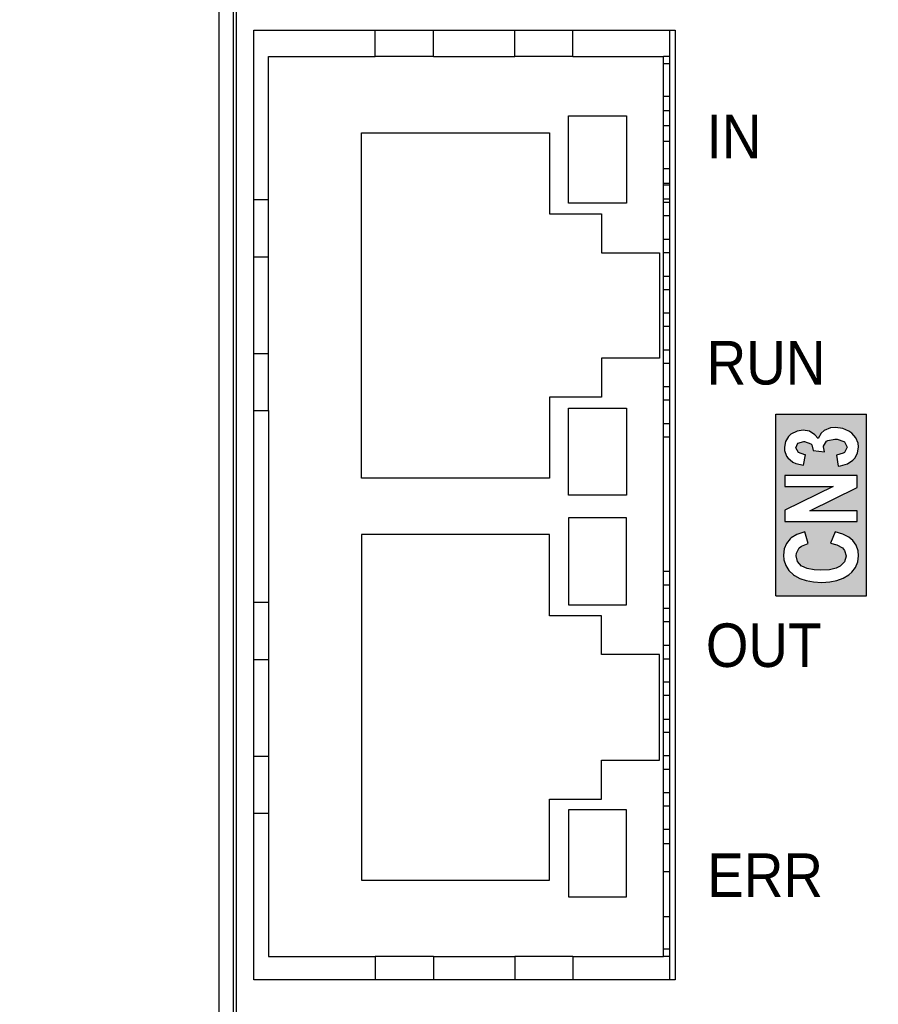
# Model space of a CAD drawing. Extents: x 14074 to 14381, y -3030 to -2703.
# Tile 17 of 27: x 14114 to 14144, y -2851 to -2817. Entities that reach past the tile are written whole.
import ezdxf

# ---------------------------------------------------------------- set-up
doc = ezdxf.new("R2010")
doc.units = 0
doc.linetypes.add('DASHED2', pattern=[9.525, 6.35, -3.175])
doc.layers.get('DEFPOINTS').update_dxf_attribs({"color": 8, "linetype": 'CONTINUOUS'})
doc.layers.add('TEXT', color=2, linetype='CONTINUOUS')
doc.layers.add('圖層1', color=3, linetype='DASHED2')
doc.styles.get("Standard").update_dxf_attribs({"font": 'PMingLiU.ttf'})
doc.dimstyles.new('ISO-25', dxfattribs={"dimtxt": 3, "dimasz": 3, "dimexe": 1, "dimexo": 1, "dimgap": 2, "dimtad": 2, "dimtih": 1, "dimtoh": 1, "dimtxsty": 'STANDARD', "dimcen": 0, "dimclrd": 256, "dimclre": 256, "dimclrt": 256, "dimazin": 3, "dimtfac": 1, "dimtmove": 0, "dimatfit": 3})

# ---------------------------------------------------------------- blocks, each defined once
blk = doc.blocks.new('*D5')
at = {"layer": 'DEFPOINTS', "color": 0}
for p in [(14138.498, -2719.393), (14138.498, -2733.175), (14080.498, -2883.175)]:
    blk.add_point(p, dxfattribs=at)
at = {"layer": 'TEXT', "color": 7}
for p, q in [((14080.498, -2882.175), (14080.498, -2718.393)), ((14138.498, -2732.175), (14138.498, -2718.393)), ((14083.498, -2719.393), (14135.498, -2719.393))]:
    blk.add_line(p, q, dxfattribs=at)
for points in [[(14083.498, -2718.893), (14083.498, -2719.893), (14080.498, -2719.393)], [(14135.498, -2718.893), (14135.498, -2719.893), (14138.498, -2719.393)]]:
    blk.add_solid(points, dxfattribs=at)
at = {"layer": 'TEXT', "color": 7, "insert": (14109.498, -2715.695), "char_height": 3, "attachment_point": 5}
blk.add_mtext('58', dxfattribs=at)
blk = doc.blocks.new('*D7')
at = {"layer": 'DEFPOINTS', "color": 0}
for p in [(14138.498, -2733.175), (14080.498, -2883.175), (14152.144, -2883.175)]:
    blk.add_point(p, dxfattribs=at)
at = {"layer": 'TEXT', "color": 7}
for p, q in [((14139.498, -2733.175), (14153.144, -2733.175)), ((14152.144, -2736.175), (14152.144, -2880.175)), ((14081.498, -2883.175), (14153.144, -2883.175))]:
    blk.add_line(p, q, dxfattribs=at)
for points in [[(14151.644, -2736.175), (14152.644, -2736.175), (14152.144, -2733.175)], [(14151.644, -2880.175), (14152.644, -2880.175), (14152.144, -2883.175)]]:
    blk.add_solid(points, dxfattribs=at)
at = {"layer": 'TEXT', "color": 7, "insert": (14157.008, -2808.175), "char_height": 3, "attachment_point": 5}
blk.add_mtext('150', dxfattribs=at)
blk = doc.blocks.new('*D8')
at = {"layer": 'DEFPOINTS', "color": 0}
for p in [(14106.056, -2727.175), (14106.056, -2889.175), (14162.235, -2889.175)]:
    blk.add_point(p, dxfattribs=at)
at = {"layer": 'TEXT', "color": 7}
for p, q in [((14107.056, -2727.175), (14163.235, -2727.175)), ((14162.235, -2730.175), (14162.235, -2886.175)), ((14107.056, -2889.175), (14163.235, -2889.175))]:
    blk.add_line(p, q, dxfattribs=at)
for points in [[(14161.735, -2730.175), (14162.735, -2730.175), (14162.235, -2727.175)], [(14161.735, -2886.175), (14162.735, -2886.175), (14162.235, -2889.175)]]:
    blk.add_solid(points, dxfattribs=at)
at = {"layer": 'TEXT', "color": 7, "insert": (14167.1, -2808.175), "char_height": 3, "attachment_point": 5}
blk.add_mtext('162', dxfattribs=at)

msp = doc.modelspace()

# ---------------------------------------------------------------- hatches: boundary and pattern name
at = {"layer": '圖層1'}
h = msp.add_hatch(color=256, dxfattribs=at)
h.paths.add_polyline_path([(14140.059, -2830.702), (14143.183, -2830.702), (14143.183, -2836.949), (14140.059, -2836.949)])
h.paths.add_polyline_path([(14142.105, -2834.751), (14141.949, -2835.138), (14142.167, -2835.2), (14142.354, -2835.306), (14142.423, -2835.387), (14142.479, -2835.581), (14142.479, -2835.587), (14142.429, -2835.78), (14142.279, -2835.936), (14142.142, -2836.005), (14141.905, -2836.054), (14141.606, -2836.073), (14141.388, -2836.061), (14141.138, -2836.017), (14140.957, -2835.936), (14140.951, -2835.93), (14140.808, -2835.774), (14140.758, -2835.574), (14140.77, -2835.481), (14140.87, -2835.3), (14140.945, -2835.238), (14141.176, -2835.15), (14141.057, -2834.751), (14141.032, -2834.757), (14140.783, -2834.845), (14140.596, -2834.957), (14140.558, -2834.994), (14140.427, -2835.15), (14140.353, -2835.337), (14140.328, -2835.556), (14140.34, -2835.718), (14140.402, -2835.911), (14140.515, -2836.086), (14140.671, -2836.229), (14140.702, -2836.254), (14140.889, -2836.354), (14141.107, -2836.428), (14141.356, -2836.472), (14141.643, -2836.491), (14141.924, -2836.472), (14142.167, -2836.422), (14142.385, -2836.341), (14142.572, -2836.229), (14142.678, -2836.135), (14142.809, -2835.973), (14142.884, -2835.786), (14142.909, -2835.581), (14142.896, -2835.406), (14142.828, -2835.213), (14142.709, -2835.044), (14142.572, -2834.932), (14142.366, -2834.826)], flags=16)
h.paths.add_polyline_path([(14142.865, -2832.812), (14140.371, -2832.812), (14140.371, -2833.186), (14142.036, -2833.186), (14140.371, -2834.003), (14140.371, -2834.396), (14142.865, -2834.396), (14142.865, -2834.022), (14141.238, -2834.022), (14142.865, -2833.217)], flags=16)
h.paths.add_polyline_path([(14142.385, -2832.045), (14142.148, -2832.114), (14142.204, -2832.488), (14142.292, -2832.475), (14142.529, -2832.407), (14142.716, -2832.276), (14142.778, -2832.214), (14142.878, -2832.039), (14142.909, -2831.827), (14142.896, -2831.696), (14142.822, -2831.509), (14142.678, -2831.353), (14142.578, -2831.278), (14142.366, -2831.191), (14142.117, -2831.16), (14141.949, -2831.172), (14141.73, -2831.26), (14141.625, -2831.353), (14141.525, -2831.534), (14141.406, -2831.403), (14141.219, -2831.285), (14141.001, -2831.247), (14140.795, -2831.278), (14140.583, -2831.391), (14140.502, -2831.465), (14140.396, -2831.634), (14140.359, -2831.839), (14140.365, -2831.945), (14140.434, -2832.139), (14140.477, -2832.201), (14140.646, -2832.345), (14140.752, -2832.394), (14141.013, -2832.457), (14141.088, -2832.101), (14141.057, -2832.101), (14140.839, -2832.02), (14140.752, -2831.852), (14140.826, -2831.69), (14141.026, -2831.634), (14141.051, -2831.634), (14141.263, -2831.715), (14141.3, -2831.752), (14141.35, -2831.952), (14141.743, -2831.995), (14141.706, -2831.821), (14141.706, -2831.802), (14141.812, -2831.627), (14141.855, -2831.603), (14142.098, -2831.553), (14142.179, -2831.553), (14142.404, -2831.634), (14142.429, -2831.652), (14142.516, -2831.833), (14142.516, -2831.839), (14142.423, -2832.02)], flags=16)

# ---------------------------------------------------------------- linework, layer by layer
at = {"layer": 'TEXT', "color": 7}
for p, q in [((14121.485, -2760.188), (14121.485, -2851.962)), ((14120.893, -2769.925), (14120.893, -2851.87)), ((14121.393, -2851.87), (14121.393, -2769.925)), ((14122.098, -2850.175), (14122.098, -2817.475)), ((14122.098, -2817.475), (14136.598, -2817.475)), ((14126.274, -2818.375), (14126.274, -2817.475)), ((14128.274, -2818.375), (14128.274, -2817.475)), ((14131.074, -2818.375), (14131.074, -2817.475)), ((14133.074, -2818.375), (14133.074, -2817.475)), ((14136.398, -2817.475), (14136.398, -2850.175)), ((14136.598, -2817.475), (14136.598, -2850.175)), ((14122.598, -2823.305), (14122.598, -2818.375)), ((14122.598, -2818.375), (14126.274, -2818.375)), ((14128.274, -2818.375), (14126.274, -2818.375)), ((14128.274, -2818.375), (14131.074, -2818.375)), ((14133.074, -2818.375), (14131.074, -2818.375)), ((14133.074, -2818.375), (14136.198, -2818.375)), ((14136.198, -2849.375), (14136.198, -2818.375)), ((14136.398, -2818.375), (14136.198, -2818.375)), ((14136.398, -2818.625), (14136.198, -2818.625)), ((14136.398, -2819.755), (14136.198, -2819.755)), ((14132.923, -2823.426), (14132.923, -2820.426)), ((14132.923, -2820.426), (14134.923, -2820.426)), ((14134.923, -2820.426), (14134.923, -2823.426)), ((14136.398, -2820.254), (14136.198, -2820.254)), ((14136.198, -2820.754), (14136.398, -2820.754)), ((14125.798, -2821.005), (14132.273, -2821.005)), ((14125.798, -2832.905), (14125.798, -2821.005)), ((14132.273, -2821.005), (14132.273, -2823.797)), ((14136.198, -2821.297), (14136.398, -2821.297)), ((14136.398, -2822.251), (14136.198, -2822.251)), ((14136.398, -2822.755), (14136.198, -2822.755)), ((14136.198, -2822.794), (14136.398, -2822.794)), ((14122.098, -2823.305), (14122.598, -2823.305)), ((14122.598, -2825.276), (14122.598, -2823.305)), ((14134.923, -2823.426), (14132.923, -2823.426)), ((14136.398, -2823.294), (14136.198, -2823.294)), ((14136.398, -2823.41), (14136.198, -2823.41)), ((14132.273, -2823.797), (14134.057, -2823.797)), ((14134.057, -2823.797), (14134.057, -2825.137)), ((14136.398, -2823.87), (14136.198, -2823.87)), ((14136.398, -2824.68), (14136.198, -2824.68)), ((14122.098, -2825.276), (14122.598, -2825.276)), ((14122.598, -2828.605), (14122.598, -2825.276)), ((14134.057, -2825.137), (14136.054, -2825.137)), ((14136.054, -2825.137), (14136.054, -2828.773)), ((14136.398, -2825.14), (14136.198, -2825.14)), ((14136.398, -2825.95), (14136.198, -2825.95)), ((14136.398, -2826.41), (14136.198, -2826.41)), ((14136.398, -2827.22), (14136.198, -2827.22)), ((14136.398, -2827.68), (14136.198, -2827.68)), ((14122.098, -2828.605), (14122.598, -2828.605)), ((14122.598, -2830.576), (14122.598, -2828.605)), ((14136.398, -2828.49), (14136.198, -2828.49)), ((14136.054, -2828.773), (14134.057, -2828.773)), ((14134.057, -2828.773), (14134.057, -2830.114)), ((14136.398, -2828.95), (14136.198, -2828.95)), ((14136.398, -2829.76), (14136.198, -2829.76)), ((14134.057, -2830.114), (14132.273, -2830.114)), ((14132.273, -2830.114), (14132.273, -2832.905)), ((14136.398, -2830.22), (14136.198, -2830.22)), ((14122.098, -2830.576), (14122.598, -2830.576)), ((14122.598, -2830.576), (14122.598, -2837.174)), ((14132.923, -2830.485), (14134.923, -2830.485)), ((14132.923, -2833.485), (14132.923, -2830.485)), ((14134.923, -2830.485), (14134.923, -2833.485)), ((14136.398, -2831.03), (14136.198, -2831.03)), ((14136.398, -2831.49), (14136.198, -2831.49)), ((14132.273, -2832.905), (14125.798, -2832.905)), ((14134.923, -2833.485), (14132.923, -2833.485)), ((14132.923, -2834.266), (14132.923, -2837.266)), ((14134.923, -2834.266), (14132.923, -2834.266)), ((14134.923, -2837.266), (14134.923, -2834.266)), ((14125.798, -2834.845), (14125.798, -2846.745)), ((14132.273, -2834.845), (14125.798, -2834.845)), ((14132.273, -2837.637), (14132.273, -2834.845)), ((14136.398, -2836.12), (14136.198, -2836.12)), ((14136.198, -2836.58), (14136.398, -2836.58)), ((14122.098, -2837.174), (14122.598, -2837.174)), ((14122.598, -2837.174), (14122.598, -2839.145)), ((14132.923, -2837.266), (14134.923, -2837.266)), ((14136.398, -2837.39), (14136.198, -2837.39)), ((14134.057, -2837.637), (14132.273, -2837.637)), ((14134.057, -2838.977), (14134.057, -2837.637)), ((14136.398, -2837.85), (14136.198, -2837.85)), ((14136.398, -2838.66), (14136.198, -2838.66)), ((14122.098, -2839.145), (14122.598, -2839.145)), ((14122.598, -2839.145), (14122.598, -2842.474)), ((14136.054, -2838.977), (14134.057, -2838.977)), ((14136.054, -2842.613), (14136.054, -2838.977)), ((14136.198, -2839.12), (14136.398, -2839.12)), ((14136.398, -2839.93), (14136.198, -2839.93)), ((14136.398, -2840.39), (14136.198, -2840.39)), ((14136.198, -2841.2), (14136.398, -2841.2)), ((14136.398, -2841.66), (14136.198, -2841.66)), ((14122.098, -2842.474), (14122.598, -2842.474)), ((14122.598, -2842.474), (14122.598, -2844.445)), ((14136.398, -2842.47), (14136.198, -2842.47)), ((14134.057, -2842.613), (14136.054, -2842.613)), ((14134.057, -2843.954), (14134.057, -2842.613)), ((14136.398, -2842.93), (14136.198, -2842.93)), ((14136.398, -2843.74), (14136.198, -2843.74)), ((14132.273, -2843.954), (14134.057, -2843.954)), ((14132.273, -2846.745), (14132.273, -2843.954)), ((14136.398, -2844.2), (14136.198, -2844.2)), ((14122.098, -2844.445), (14122.598, -2844.445)), ((14122.598, -2844.445), (14122.598, -2849.375)), ((14132.923, -2844.325), (14132.923, -2847.325)), ((14134.923, -2844.325), (14132.923, -2844.325)), ((14134.923, -2847.325), (14134.923, -2844.325)), ((14136.198, -2844.995), (14136.398, -2844.995)), ((14136.398, -2845.5), (14136.198, -2845.5)), ((14136.198, -2846.454), (14136.398, -2846.454)), ((14125.798, -2846.745), (14132.273, -2846.745)), ((14132.923, -2847.325), (14134.923, -2847.325)), ((14136.198, -2847.995), (14136.398, -2847.995)), ((14136.398, -2849.125), (14136.198, -2849.125)), ((14122.598, -2849.375), (14126.274, -2849.375)), ((14128.274, -2849.375), (14126.274, -2849.375)), ((14126.274, -2849.375), (14126.274, -2850.175)), ((14128.274, -2849.375), (14131.074, -2849.375)), ((14128.274, -2849.375), (14128.274, -2850.175)), ((14133.074, -2849.375), (14131.074, -2849.375)), ((14131.074, -2849.375), (14131.074, -2850.175)), ((14133.074, -2849.375), (14136.198, -2849.375)), ((14133.074, -2849.375), (14133.074, -2850.175)), ((14136.398, -2849.375), (14136.198, -2849.375)), ((14136.598, -2850.175), (14122.098, -2850.175))]:
    msp.add_line(p, q, dxfattribs=at)
at = {"layer": '圖層1'}
for p, q in [((14140.059, -2836.949), (14140.059, -2830.702)), ((14140.059, -2830.702), (14143.183, -2830.702)), ((14143.183, -2836.949), (14143.183, -2830.702)), ((14140.583, -2831.391), (14140.502, -2831.465)), ((14140.795, -2831.278), (14140.583, -2831.391)), ((14141.001, -2831.247), (14140.795, -2831.278)), ((14141.219, -2831.285), (14141.001, -2831.247)), ((14141.406, -2831.403), (14141.219, -2831.285)), ((14141.625, -2831.353), (14141.525, -2831.534)), ((14141.73, -2831.26), (14141.625, -2831.353)), ((14141.949, -2831.172), (14141.73, -2831.26)), ((14142.117, -2831.16), (14141.949, -2831.172)), ((14142.366, -2831.191), (14142.117, -2831.16)), ((14142.578, -2831.278), (14142.366, -2831.191)), ((14142.678, -2831.353), (14142.578, -2831.278)), ((14142.822, -2831.509), (14142.678, -2831.353)), ((14140.396, -2831.634), (14140.359, -2831.839)), ((14140.502, -2831.465), (14140.396, -2831.634)), ((14140.752, -2831.852), (14140.826, -2831.69)), ((14140.826, -2831.69), (14141.026, -2831.634)), ((14141.026, -2831.634), (14141.051, -2831.634)), ((14141.051, -2831.634), (14141.263, -2831.715)), ((14141.263, -2831.715), (14141.3, -2831.752)), ((14141.525, -2831.534), (14141.406, -2831.403)), ((14141.706, -2831.802), (14141.812, -2831.627)), ((14141.812, -2831.627), (14141.855, -2831.603)), ((14141.855, -2831.603), (14142.098, -2831.553)), ((14142.098, -2831.553), (14142.179, -2831.553)), ((14142.179, -2831.553), (14142.404, -2831.634)), ((14142.404, -2831.634), (14142.429, -2831.652)), ((14142.429, -2831.652), (14142.516, -2831.833)), ((14142.896, -2831.696), (14142.822, -2831.509)), ((14142.909, -2831.827), (14142.896, -2831.696)), ((14140.359, -2831.839), (14140.365, -2831.945)), ((14140.365, -2831.945), (14140.434, -2832.139)), ((14140.839, -2832.02), (14140.752, -2831.852)), ((14141.057, -2832.101), (14140.839, -2832.02)), ((14141.3, -2831.752), (14141.35, -2831.952)), ((14141.35, -2831.952), (14141.743, -2831.995)), ((14141.706, -2831.821), (14141.706, -2831.802)), ((14141.743, -2831.995), (14141.706, -2831.821)), ((14142.385, -2832.045), (14142.148, -2832.114)), ((14142.423, -2832.02), (14142.385, -2832.045)), ((14142.516, -2831.839), (14142.423, -2832.02)), ((14142.516, -2831.833), (14142.516, -2831.839)), ((14142.778, -2832.214), (14142.878, -2832.039)), ((14142.878, -2832.039), (14142.909, -2831.827)), ((14140.434, -2832.139), (14140.477, -2832.201)), ((14140.477, -2832.201), (14140.646, -2832.345)), ((14140.646, -2832.345), (14140.752, -2832.394)), ((14140.752, -2832.394), (14141.013, -2832.457)), ((14141.013, -2832.457), (14141.088, -2832.101)), ((14141.088, -2832.101), (14141.057, -2832.101)), ((14142.148, -2832.114), (14142.204, -2832.488)), ((14142.292, -2832.475), (14142.529, -2832.407)), ((14142.529, -2832.407), (14142.716, -2832.276)), ((14142.716, -2832.276), (14142.778, -2832.214)), ((14142.204, -2832.488), (14142.292, -2832.475)), ((14140.371, -2832.812), (14140.371, -2833.186)), ((14142.865, -2832.812), (14140.371, -2832.812)), ((14142.865, -2833.217), (14142.865, -2832.812)), ((14142.036, -2833.186), (14140.371, -2834.003)), ((14140.371, -2833.186), (14142.036, -2833.186)), ((14141.238, -2834.022), (14142.865, -2833.217)), ((14140.371, -2834.003), (14140.371, -2834.396)), ((14142.865, -2834.022), (14141.238, -2834.022)), ((14142.865, -2834.396), (14142.865, -2834.022)), ((14140.371, -2834.396), (14142.865, -2834.396)), ((14141.032, -2834.757), (14140.783, -2834.845)), ((14141.057, -2834.751), (14141.032, -2834.757)), ((14141.176, -2835.15), (14141.057, -2834.751)), ((14142.105, -2834.751), (14141.949, -2835.138)), ((14142.366, -2834.826), (14142.105, -2834.751)), ((14140.558, -2834.994), (14140.427, -2835.15)), ((14140.596, -2834.957), (14140.558, -2834.994)), ((14140.783, -2834.845), (14140.596, -2834.957)), ((14142.572, -2834.932), (14142.366, -2834.826)), ((14142.709, -2835.044), (14142.572, -2834.932)), ((14142.828, -2835.213), (14142.709, -2835.044)), ((14140.353, -2835.337), (14140.328, -2835.556)), ((14140.427, -2835.15), (14140.353, -2835.337)), ((14140.77, -2835.481), (14140.87, -2835.3)), ((14140.87, -2835.3), (14140.945, -2835.238)), ((14140.945, -2835.238), (14141.176, -2835.15)), ((14141.949, -2835.138), (14142.167, -2835.2)), ((14142.167, -2835.2), (14142.354, -2835.306)), ((14142.354, -2835.306), (14142.423, -2835.387)), ((14142.423, -2835.387), (14142.479, -2835.581)), ((14142.896, -2835.406), (14142.828, -2835.213)), ((14142.909, -2835.581), (14142.896, -2835.406)), ((14140.328, -2835.556), (14140.34, -2835.718)), ((14140.34, -2835.718), (14140.402, -2835.911)), ((14140.758, -2835.574), (14140.77, -2835.481)), ((14140.808, -2835.774), (14140.758, -2835.574)), ((14140.951, -2835.93), (14140.808, -2835.774)), ((14142.429, -2835.78), (14142.279, -2835.936)), ((14142.479, -2835.587), (14142.429, -2835.78)), ((14142.479, -2835.581), (14142.479, -2835.587)), ((14142.809, -2835.973), (14142.884, -2835.786)), ((14142.884, -2835.786), (14142.909, -2835.581)), ((14140.402, -2835.911), (14140.515, -2836.086)), ((14140.515, -2836.086), (14140.671, -2836.229)), ((14140.957, -2835.936), (14140.951, -2835.93)), ((14141.138, -2836.017), (14140.957, -2835.936)), ((14141.388, -2836.061), (14141.138, -2836.017)), ((14141.606, -2836.073), (14141.388, -2836.061)), ((14141.905, -2836.054), (14141.606, -2836.073)), ((14142.142, -2836.005), (14141.905, -2836.054)), ((14142.279, -2835.936), (14142.142, -2836.005)), ((14142.572, -2836.229), (14142.678, -2836.135)), ((14142.678, -2836.135), (14142.809, -2835.973)), ((14140.671, -2836.229), (14140.702, -2836.254)), ((14140.702, -2836.254), (14140.889, -2836.354)), ((14140.889, -2836.354), (14141.107, -2836.428)), ((14141.107, -2836.428), (14141.356, -2836.472)), ((14141.356, -2836.472), (14141.643, -2836.491)), ((14141.643, -2836.491), (14141.924, -2836.472)), ((14141.924, -2836.472), (14142.167, -2836.422)), ((14142.167, -2836.422), (14142.385, -2836.341)), ((14142.385, -2836.341), (14142.572, -2836.229)), ((14141.643, -2836.491), (14141.643, -2836.491)), ((14140.059, -2836.949), (14143.183, -2836.949))]:
    msp.add_line(p, q, dxfattribs=at)

# ---------------------------------------------------------------- texts
at = {"layer": '圖層1', "char_height": 1.5, "width": 11.05584, "attachment_point": 1}
for s, insert in [('{\\fArial|b0|i0|c0|p34;\\W0.9;IN}', (14137.679, -2820.385)), ('{\\fArial|b0|i0|c0|p34;\\W0.9;RUN}', (14137.682, -2828.176)), ('{\\fArial|b0|i0|c0|p34;\\W0.9;OUT}', (14137.654, -2837.904)), ('{\\fArial|b0|i0|c0|p34;\\W0.9;ERR}', (14137.704, -2845.825))]:
    msp.add_mtext(s, dxfattribs=dict(at, insert=insert))

# ---------------------------------------------------------------- dimensions: what is measured, and where the dimension line sits
at = {"layer": 'TEXT', "color": 7}
dim = msp.add_linear_dim(base=(14138.498, -2719.393), p1=(14080.498, -2883.175), p2=(14138.498, -2733.175), dimstyle='ISO-25', override={"dimclrd": 7, "dimclre": 7, "dimclrt": 7}, dxfattribs=at)
dim.commit()
dim.dimension.update_dxf_attribs({"geometry": '*D5', "text_midpoint": (14109.498, -2719.393), "dimtype": 160})
for base, p1, p2, picture, middle in [((14162.235, -2889.175), (14106.056, -2727.175), (14106.056, -2889.175), '*D8', (14167.1, -2808.175)), ((14152.144, -2883.175), (14138.498, -2733.175), (14080.498, -2883.175), '*D7', (14157.008, -2808.175))]:
    dim = msp.add_linear_dim(base=base, p1=p1, p2=p2, angle=90, dimstyle='ISO-25', override={"dimclrd": 7, "dimclre": 7, "dimclrt": 7}, dxfattribs=at)
    dim.commit()
    dim.dimension.update_dxf_attribs({"geometry": picture, "text_midpoint": middle})

doc.saveas('drawing.dxf')
